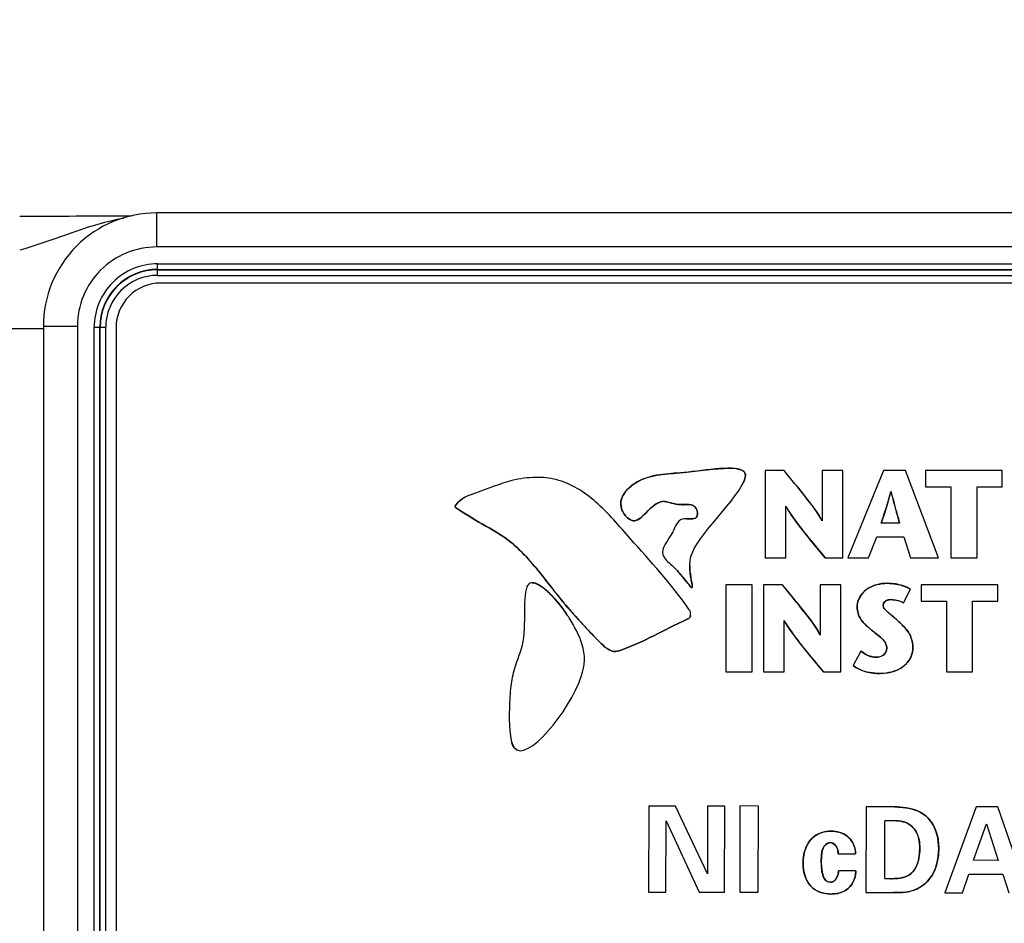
# Model space of a CAD drawing. Header units: inches. Extents: x 0 to 34, y 0 to 22.
# Tile 102 of 117: x 16.379 to 17.248, y 16.944 to 17.741. Entities that reach past the tile are written whole.
import ezdxf

# ---------------------------------------------------------------- set-up
doc = ezdxf.new("R2010")
doc.units = ezdxf.units.IN
doc.header["$LTSCALE"] = 1.87
doc.header["$MEASUREMENT"] = 0
doc.layers.get('0').update_dxf_attribs({"linetype": 'CONTINUOUS'})
doc.layers.add('02___PRT_ALL_AXES', color=7, linetype='CONTINUOUS')
doc.layers.add('DIMENSIONS', color=7, linetype='CONTINUOUS')
doc.styles.get("Standard").update_dxf_attribs({"font": 'txt', "width": 0.8})
doc.dimstyles.new('DIMSTYLE_1', dxfattribs={"dimtxt": 0.125, "dimasz": 0.18, "dimexe": 0.125, "dimexo": 0.0625, "dimgap": 0.03125, "dimtad": 0, "dimtih": 1, "dimtoh": 1, "dimdsep": 46, "dimtxsty": 'STANDARD', "dimblk": '_FILLED', "dimblk1": '_FILLED', "dimblk2": '_FILLED', "dimcen": 0.09, "dimazin": 2, "dimtp": 0.001, "dimtm": 0.001, "dimtfac": 1, "dimtofl": 0, "dimtmove": 0, "dimatfit": 3, "dimldrblk": '_FILLED', "dimfxl": 1, "dimtolj": 1, "dimarcsym": 0})

# ---------------------------------------------------------------- blocks, each defined once
blk = doc.blocks.new('*D18')
at = {"layer": 'DIMENSIONS', "color": 2, "linetype": 'CONTINUOUS'}
blk.add_line((19.21156, 15.92143), (19.21156, 18.27019), dxfattribs=at)
at = {"layer": 'DIMENSIONS', "color": 2, "linetype": 'CONTINUOUS', "insert": (19.14906, 18.33269), "char_height": 0.125, "width": 1.425, "attachment_point": 1, "rotation": 90, "line_spacing_factor": 0.9}
blk.add_mtext('100.32{\\ftxt.shx;\\W1.000000;\\H0.125000; }[3.950]', dxfattribs=at)
blk = doc.blocks.new('_FILLED')
at = {"color": 0, "linetype": 'BYBLOCK'}
blk.add_solid([(0, 0), (-1, 0.1736), (-1, -0.1736)], dxfattribs=at)
blk = doc.blocks.new('*D19')
at = {"layer": 'DIMENSIONS', "color": 2, "linetype": 'CONTINUOUS'}
blk.add_line((21.07156, 15.92143), (21.07156, 18.27019), dxfattribs=at)
at = {"layer": 'DIMENSIONS', "color": 2, "linetype": 'CONTINUOUS', "insert": (21.00906, 18.33269), "char_height": 0.125, "width": 1.425, "attachment_point": 1, "rotation": 90, "line_spacing_factor": 0.9}
blk.add_mtext('147.56{\\ftxt.shx;\\W1.000000;\\H0.125000; }[5.810]', dxfattribs=at)
blk = doc.blocks.new('*D20')
at = {"layer": 'DIMENSIONS', "color": 2, "linetype": 'CONTINUOUS'}
blk.add_line((22.27556, 14.16618), (22.27556, 13.42672), dxfattribs=at)
at = {"layer": 'DIMENSIONS', "color": 2, "linetype": 'CONTINUOUS', "insert": (22.21306, 13.36422), "char_height": 0.125, "width": 1.425, "attachment_point": 3, "rotation": 90, "line_spacing_factor": 0.9}
blk.add_mtext('178.15{\\ftxt.shx;\\W1.000000;\\H0.125000; }[7.014]', dxfattribs=at)

msp = doc.modelspace()

# ---------------------------------------------------------------- linework, layer by layer
at = {"color": 7, "linetype": 'CONTINUOUS'}
for p, q in [((16.49982, 17.54053), (16.49982, 17.57053)), ((18.09231, 17.57053), (16.49983, 17.57053)), ((18.09231, 17.54053), (16.49982, 17.54053)), ((16.50069, 17.5155), (16.50069, 17.52568)), ((16.50069, 17.52568), (18.00293, 17.52568)), ((16.50069, 17.52076), (18.00293, 17.52076)), ((16.50069, 17.52042), (18.00293, 17.52042)), ((16.50069, 17.5155), (18.00293, 17.5155)), ((16.39982, 17.46835), (16.36045, 17.46835)), ((16.39982, 17.47053), (16.39982, 14.22638)), ((16.42982, 17.47053), (16.39982, 17.47053)), ((16.42982, 17.47053), (16.42982, 14.22638)), ((16.44467, 14.22724), (16.44467, 17.46967)), ((16.44467, 17.46967), (16.45486, 17.46967)), ((16.44959, 14.22724), (16.44959, 17.46967)), ((16.44994, 14.22724), (16.44994, 17.46967)), ((16.45486, 14.22724), (16.45486, 17.46967)), ((17.03672, 17.34337), (17.03672, 17.26653)), ((17.05352, 17.34337), (17.03672, 17.34337)), ((17.08689, 17.34337), (17.08689, 17.29902)), ((17.10511, 17.34337), (17.08689, 17.34337)), ((17.10511, 17.26653), (17.10511, 17.34337)), ((17.14106, 17.34337), (17.10977, 17.26653)), ((17.16048, 17.34337), (17.14106, 17.34337)), ((17.18969, 17.26653), (17.16048, 17.34337)), ((17.17833, 17.34337), (17.17833, 17.32899)), ((17.24585, 17.34337), (17.17833, 17.34337)), ((17.24585, 17.32899), (17.24585, 17.34337)), ((17.17833, 17.32899), (17.2005, 17.32899)), ((17.2005, 17.32899), (17.2005, 17.26653)), ((17.22367, 17.26653), (17.22367, 17.32899)), ((17.22367, 17.32899), (17.24585, 17.32899)), ((17.05494, 17.26653), (17.05494, 17.31187)), ((17.15532, 17.29704), (17.13919, 17.29704)), ((17.12788, 17.26653), (17.13524, 17.28486)), ((17.13524, 17.28486), (17.15906, 17.28486)), ((17.15906, 17.28486), (17.1651, 17.26653)), ((17.03672, 17.26653), (17.05494, 17.26653)), ((17.08964, 17.26653), (17.10511, 17.26653)), ((17.10977, 17.26653), (17.12788, 17.26653)), ((17.1651, 17.26653), (17.18969, 17.26653)), ((17.2005, 17.26653), (17.22367, 17.26653)), ((16.96174, 17.25213), (16.96516, 17.24794)), ((17.00206, 17.24267), (17.00206, 17.16583)), ((17.02522, 17.24267), (17.00206, 17.24267)), ((17.02522, 17.16583), (17.02522, 17.24267)), ((17.03518, 17.24267), (17.03518, 17.16583)), ((17.05198, 17.24267), (17.03518, 17.24267)), ((17.08535, 17.24267), (17.08535, 17.19832)), ((17.10357, 17.24267), (17.08535, 17.24267)), ((17.10357, 17.16583), (17.10357, 17.24267)), ((17.15891, 17.2267), (17.16485, 17.23878)), ((17.17447, 17.24267), (17.17447, 17.22829)), ((17.24199, 17.24267), (17.17447, 17.24267)), ((17.24199, 17.22829), (17.24199, 17.24267)), ((17.17447, 17.22829), (17.19664, 17.22829)), ((17.19664, 17.22829), (17.19664, 17.16583)), ((17.21981, 17.16583), (17.21981, 17.22829)), ((17.21981, 17.22829), (17.24199, 17.22829)), ((16.86565, 17.219), (16.86617, 17.2184)), ((17.0534, 17.16583), (17.0534, 17.21117)), ((17.12126, 17.18422), (17.11423, 17.17148)), ((17.00206, 17.16583), (17.02522, 17.16583)), ((17.03518, 17.16583), (17.0534, 17.16583)), ((17.0881, 17.16583), (17.10357, 17.16583)), ((17.19664, 17.16583), (17.21981, 17.16583)), ((16.93404, 17.04759), (16.93385, 16.97174)), ((16.95754, 17.04753), (16.93404, 17.04759)), ((16.98582, 16.98777), (16.95754, 17.04753)), ((16.98597, 17.04747), (16.98582, 16.98777)), ((17.00107, 17.04742), (16.98597, 17.04747)), ((17.00089, 16.97158), (17.00107, 17.04742)), ((17.01447, 17.04761), (17.01429, 16.97155)), ((17.03073, 17.04757), (17.01447, 17.04761)), ((17.03055, 16.97151), (17.03073, 17.04757)), ((17.12587, 17.04692), (17.12569, 16.97128)), ((17.15094, 17.04675), (17.12587, 17.04692)), ((17.22277, 17.0469), (17.19521, 16.97112)), ((17.24207, 17.04685), (17.22277, 17.0469)), ((17.26822, 16.97094), (17.24207, 17.04685)), ((16.94917, 16.97171), (16.94932, 17.03465)), ((16.94932, 17.03465), (16.97855, 16.97163)), ((17.14219, 16.98372), (17.14231, 17.03461)), ((17.22066, 16.9997), (17.23196, 17.03198)), ((17.23196, 17.03198), (17.24237, 16.99964)), ((17.10128, 17.00554), (17.11649, 17.0055)), ((17.24237, 16.99964), (17.22066, 16.9997)), ((17.11677, 16.9905), (17.10146, 16.99054)), ((17.21073, 16.97108), (17.21643, 16.98743)), ((17.21643, 16.98743), (17.24644, 16.98736)), ((17.24644, 16.98736), (17.25185, 16.97098)), ((17.14859, 16.9835), (17.14219, 16.98372)), ((16.93385, 16.97174), (16.94917, 16.97171)), ((16.97855, 16.97163), (17.00089, 16.97158)), ((17.01429, 16.97155), (17.03055, 16.97151)), ((17.12569, 16.97128), (17.1493, 16.97123)), ((17.19521, 16.97112), (17.21073, 16.97108))]:
    msp.add_line(p, q, dxfattribs=at)
at = {"color": 40, "linetype": 'CONTINUOUS'}
for p, q in [((16.95565, 17.34087), (16.96752, 17.34188)), ((16.96752, 17.34188), (16.97955, 17.34329)), ((16.97955, 17.34329), (16.99076, 17.34457)), ((16.99076, 17.34457), (17.00019, 17.34532)), ((17.00019, 17.34532), (17.00786, 17.34538)), ((17.00786, 17.34538), (17.01107, 17.34511)), ((17.01107, 17.34511), (17.01333, 17.34471)), ((16.9125, 17.32342), (16.91533, 17.32682)), ((16.91533, 17.32682), (16.91786, 17.32916)), ((17.06542, 17.32865), (17.06611, 17.32778)), ((17.06611, 17.32778), (17.07734, 17.31359)), ((17.14764, 17.32449), (17.14742, 17.32368)), ((17.14822, 17.32303), (17.14786, 17.32449)), ((16.95333, 17.31491), (16.94858, 17.31611)), ((16.95811, 17.31379), (16.95333, 17.31491)), ((17.14499, 17.31527), (17.14217, 17.30635)), ((17.15031, 17.31505), (17.14983, 17.31685)), ((16.76321, 17.31203), (16.76368, 17.31283)), ((16.933, 17.30759), (16.93114, 17.30565)), ((16.9627, 17.31332), (16.95811, 17.31379)), ((16.96683, 17.3133), (16.9627, 17.31332)), ((16.96936, 17.31336), (16.96683, 17.3133)), ((16.97076, 17.31325), (16.96936, 17.31336)), ((16.97506, 17.31108), (16.97398, 17.31209)), ((16.97609, 17.30948), (16.97506, 17.31108)), ((17.05997, 17.30401), (17.05517, 17.31154)), ((17.07734, 17.31359), (17.08234, 17.3066)), ((17.14217, 17.30635), (17.13919, 17.29704)), ((17.06498, 17.29706), (17.05997, 17.30401)), ((17.08964, 17.26653), (17.07673, 17.28211)), ((16.96194, 17.25189), (16.96174, 17.25213)), ((16.96414, 17.24921), (16.96382, 17.24961)), ((16.96762, 17.24485), (16.96486, 17.24831)), ((16.97085, 17.24089), (16.9699, 17.24202)), ((16.97155, 17.24018), (16.97085, 17.24089)), ((16.97208, 17.23992), (16.97155, 17.24018)), ((16.97232, 17.24015), (16.97208, 17.23992)), ((17.06388, 17.22795), (17.06458, 17.22708)), ((17.14761, 17.22955), (17.14504, 17.22929)), ((17.15181, 17.22922), (17.14761, 17.22955)), ((17.15562, 17.22825), (17.15181, 17.22922)), ((17.15891, 17.2267), (17.15562, 17.22825)), ((17.06458, 17.22708), (17.0758, 17.21288)), ((17.14342, 17.21991), (17.14604, 17.21754)), ((17.05843, 17.20331), (17.05363, 17.21084)), ((17.0758, 17.21288), (17.0808, 17.2059)), ((17.14604, 17.21754), (17.14876, 17.21525)), ((17.14876, 17.21525), (17.15168, 17.21282)), ((17.15168, 17.21282), (17.15474, 17.21012)), ((17.06345, 17.19636), (17.05843, 17.20331)), ((17.13059, 17.20277), (17.12545, 17.20726)), ((17.13466, 17.19953), (17.13059, 17.20277)), ((17.13835, 17.19656), (17.13466, 17.19953)), ((17.14131, 17.19348), (17.13835, 17.19656)), ((17.0881, 17.16583), (17.07519, 17.18141)), ((17.12126, 17.18422), (17.12563, 17.1813)), ((17.14834, 17.03477), (17.14231, 17.03461)), ((17.15406, 17.0345), (17.14834, 17.03477)), ((17.0984, 17.01344), (17.09646, 17.01484)), ((17.09999, 17.01125), (17.0984, 17.01344)), ((17.08633, 17.00288), (17.08627, 16.99844)), ((17.08678, 17.00703), (17.08633, 17.00288)), ((17.10128, 17.00554), (17.10088, 17.00856)), ((17.08627, 16.99844), (17.08645, 16.99365)), ((17.08645, 16.99365), (17.08699, 16.98912)), ((17.0901, 16.98217), (17.09126, 16.98125)), ((17.09126, 16.98125), (17.09274, 16.9806)), ((17.09274, 16.9806), (17.0943, 16.98038)), ((17.15401, 16.97125), (17.1493, 16.97123)), ((17.15857, 16.97147), (17.15401, 16.97125)), ((17.16293, 16.97203), (17.15857, 16.97147))]:
    msp.add_line(p, q, dxfattribs=at)
at = {"color": 7, "linetype": 'CONTINUOUS'}
for centre, radius, start, end in [((16.37581, 29.84442), 12.27668, 270.014673, 270.481095), ((16.49982, 17.47053), 0.1, 89.99625, 180.00044), ((16.50069, 17.46967), 0.05602, 89.99999, 180), ((16.50069, 17.46967), 0.0511, 89.99999, 180), ((16.50069, 17.46967), 0.05075, 89.99999, 180), ((16.50069, 17.46967), 0.04583, 89.99999, 180), ((16.74538, 17.13742), 0.14071, 32.68082, 33.94013)]:
    msp.add_arc(centre, radius, start, end, dxfattribs=at)
at = {"color": 40, "linetype": 'CONTINUOUS'}
for centre, radius, start, end in [((15.08182, 15.73701), 2.54323, 38.74364, 39.17002), ((16.86353, 17.40107), 0.29425, 343.36853, 344.75033), ((16.85888, 17.40255), 0.29913, 343.0361, 343.3525), ((17.64605, 17.44894), 0.51351, 194.19363, 194.90587), ((18.0432, 17.55734), 0.92518, 195.18173, 195.7415), ((17.04055, 17.20448), 0.14899, 135.69727, 136.20548), ((16.9994, 17.24457), 0.09154, 135.30419, 135.66864), ((14.65729, 16.60255), 2.59278, 15.53676, 15.75013), ((16.92601, 17.31377), 0.01614, 222.93942, 228.28378), ((16.86768, 17.36695), 0.08823, 314.80505, 315.99698), ((14.26147, 15.21436), 3.28567, 38.07872, 38.23713), ((16.8555, 17.16254), 0.13896, 39.52398, 40.01166), ((16.83496, 17.14557), 0.16561, 39.33231, 39.53075), ((16.80498, 17.12102), 0.20436, 38.99075, 39.32567), ((16.69145, 17.02933), 0.35029, 38.69192, 38.88014), ((17.41725, 17.60421), 0.57559, 218.6332, 218.78761), ((17.27175, 17.4872), 0.38888, 218.77826, 219.08568), ((15.09655, 15.64938), 2.52235, 38.74342, 39.17335), ((17.13992, 17.22042), 0.02268, 122.2799, 141.30935), ((16.77493, 17.16244), 0.10197, 41.61606, 44.33955), ((16.74535, 17.1374), 0.14074, 32.69926, 33.94442), ((17.1505, 17.11823), 0.13476, 266.46448, 267.40272), ((17.14939, 17.09392), 0.11043, 267.40391, 268.50633), ((17.14896, 17.07738), 0.09388, 268.50701, 269.77413)]:
    msp.add_arc(centre, radius, start, end, dxfattribs=at)
at = {"color": 7, "linetype": 'CONTINUOUS'}
for points, knots in [([(16.47083, 17.56575), (16.46313, 17.56441), (16.44394, 17.55981), (16.4138, 17.54892), (16.39087, 17.54104), (16.37896, 17.53775)], [0, 0, 0, 0, 0.243884, 0.614272, 1, 1, 1, 1]), ([(16.49982, 17.54053), (16.49072, 17.54053), (16.47231, 17.53689), (16.44904, 17.52131), (16.43346, 17.49804), (16.42982, 17.47963), (16.42982, 17.47053)], [0, 0, 0, 0, 0.249999, 0.5, 0.75, 1, 1, 1, 1]), ([(17.01879, 17.34125), (17.01858, 17.34171), (17.01358, 17.34902), (16.97348, 17.34139), (16.9505, 17.34067), (16.94374, 17.33968)], [0, 0, 0, 0, 0.041346, 0.725207, 1, 1, 1, 1]), ([(16.97126, 17.24847), (16.96916, 17.26115), (16.97291, 17.28439), (17.02392, 17.33021), (17.01879, 17.34125)], [0, 0, 0, 0, 0.256421, 1, 1, 1, 1]), ([(17.08686, 17.299), (17.0868, 17.29912), (17.08282, 17.30673), (17.07128, 17.3214), (17.05979, 17.33567), (17.05352, 17.34337)], [0, 0, 0, 0, 0.007077, 0.463673, 1, 1, 1, 1]), ([(16.97053, 17.21404), (16.97065, 17.2142), (16.97112, 17.21504), (16.97087, 17.21666), (16.97097, 17.21873), (16.95436, 17.24349), (16.92557, 17.27353), (16.88998, 17.3161), (16.86006, 17.33553), (16.83327, 17.33806), (16.80911, 17.33471), (16.7859, 17.32462), (16.76834, 17.31937), (16.76368, 17.31283)], [0, 0, 0, 0, 0.002381, 0.011945, 0.016454, 0.025645, 0.332587, 0.497393, 0.648453, 0.716079, 0.796093, 0.920017, 1, 1, 1, 1]), ([(16.94374, 17.33968), (16.93611, 17.33857), (16.92703, 17.33613), (16.91888, 17.33003), (16.91783, 17.32914)], [0, 0, 0, 0, 0.864267, 1, 1, 1, 1]), ([(16.91247, 17.32337), (16.91009, 17.31992), (16.90696, 17.31053), (16.91635, 17.29876), (16.9217, 17.29914), (16.92241, 17.2993)], [0, 0, 0, 0, 0.382567, 0.917247, 1, 1, 1, 1]), ([(17.13919, 17.29704), (17.14126, 17.30366), (17.14434, 17.31272), (17.14698, 17.32205), (17.1477, 17.32473), (17.14774, 17.32485)], [0, 0, 0, 0, 0.714361, 0.987353, 1, 1, 1, 1]), ([(17.14777, 17.32484), (17.1478, 17.32473), (17.14846, 17.32206), (17.15086, 17.31276), (17.1535, 17.30365), (17.15532, 17.29704)], [0, 0, 0, 0, 0.012675, 0.286495, 1, 1, 1, 1]), ([(16.92241, 17.2993), (16.92746, 17.30047), (16.93386, 17.30983), (16.94186, 17.31497), (16.94666, 17.3166), (16.95186, 17.31539), (16.95688, 17.31379), (16.96113, 17.31339), (16.96277, 17.31332)], [0, 0, 0, 0, 0.401973, 0.54505, 0.652181, 0.719464, 0.892104, 1, 1, 1, 1]), ([(16.76368, 17.31283), (16.76339, 17.31243), (16.76273, 17.31142), (16.78248, 17.29752), (16.81578, 17.28437), (16.84423, 17.24458), (16.86152, 17.22378), (16.86565, 17.219)], [0, 0, 0, 0, 0.009362, 0.02243, 0.42647, 0.865344, 1, 1, 1, 1]), ([(16.96277, 17.31332), (16.96452, 17.31325), (16.96646, 17.31328), (16.97019, 17.31343), (16.97492, 17.31286), (16.9769, 17.30829), (16.97698, 17.30582)], [0, 0, 0, 0, 0.287882, 0.318554, 0.618701, 1, 1, 1, 1]), ([(17.05497, 17.31188), (17.05503, 17.31177), (17.05717, 17.30804), (17.06792, 17.29227), (17.08024, 17.27789), (17.08964, 17.26653)], [0, 0, 0, 0, 0.00695, 0.225739, 1, 1, 1, 1]), ([(16.97635, 17.30257), (16.97439, 17.29936), (16.9602, 17.30399), (16.95553, 17.2859), (16.94068, 17.27119), (16.95489, 17.25977), (16.95958, 17.25468), (16.96174, 17.25213)], [0, 0, 0, 0, 0.176395, 0.37076, 0.675956, 0.849696, 1, 1, 1, 1]), ([(16.97698, 17.30582), (16.977, 17.30519), (16.97694, 17.30425), (16.97665, 17.30315), (16.97644, 17.30273), (16.97635, 17.30257)], [0, 0, 0, 0, 0.531892, 0.809654, 1, 1, 1, 1]), ([(16.83974, 17.24084), (16.83496, 17.24426), (16.82016, 17.24892), (16.82826, 17.19787), (16.81575, 17.17221), (16.8117, 17.15183), (16.81076, 17.13011), (16.81081, 17.10511), (16.81527, 17.09915)], [0, 0, 0, 0, 0.117925, 0.426496, 0.57734, 0.672346, 0.789193, 1, 1, 1, 1]), ([(16.96516, 17.24794), (16.96657, 17.24617), (16.96876, 17.2434), (16.97331, 17.23785), (16.97202, 17.24403), (16.97136, 17.2479), (16.97126, 17.24847)], [0, 0, 0, 0, 0.380418, 0.548206, 0.932583, 1, 1, 1, 1]), ([(17.08532, 17.1983), (17.08526, 17.19842), (17.08128, 17.20602), (17.06974, 17.2207), (17.05825, 17.23497), (17.05198, 17.24267)], [0, 0, 0, 0, 0.007122, 0.463692, 1, 1, 1, 1]), ([(17.14475, 17.24394), (17.13818, 17.24394), (17.12525, 17.24118), (17.11786, 17.22894), (17.11786, 17.22329)], [0, 0, 0, 0, 0.537872, 1, 1, 1, 1]), ([(17.16485, 17.23878), (17.16089, 17.24124), (17.15399, 17.24331), (17.14706, 17.24394), (17.14475, 17.24394)], [0, 0, 0, 0, 0.669006, 1, 1, 1, 1]), ([(17.1408, 17.22483), (17.1408, 17.22676), (17.14373, 17.22942), (17.14661, 17.22955), (17.14761, 17.22955)], [0, 0, 0, 0, 0.659808, 1, 1, 1, 1]), ([(17.11786, 17.22329), (17.11786, 17.21941), (17.12046, 17.21083), (17.12727, 17.20568), (17.13059, 17.20277)], [0, 0, 0, 0, 0.46826, 1, 1, 1, 1]), ([(17.15474, 17.21012), (17.1516, 17.21304), (17.14653, 17.21685), (17.1408, 17.2223), (17.1408, 17.22483)], [0, 0, 0, 0, 0.627966, 1, 1, 1, 1]), ([(16.81527, 17.09915), (16.82626, 17.08448), (16.87672, 17.14678), (16.87859, 17.18638), (16.86871, 17.20575), (16.86381, 17.21339)], [0, 0, 0, 0, 0.636845, 0.84923, 1, 1, 1, 1]), ([(16.86617, 17.2184), (16.87443, 17.20888), (16.88501, 17.1976), (16.89781, 17.18528), (16.90473, 17.18323), (16.929, 17.19185), (16.94679, 17.20265), (16.96997, 17.21328), (16.97053, 17.21404)], [0, 0, 0, 0, 0.302674, 0.375648, 0.420585, 0.466685, 0.975196, 1, 1, 1, 1]), ([(17.05343, 17.21118), (17.05349, 17.21107), (17.05563, 17.20734), (17.06638, 17.19157), (17.0787, 17.17719), (17.0881, 17.16583)], [0, 0, 0, 0, 0.00695, 0.225738, 1, 1, 1, 1]), ([(17.13059, 17.20277), (17.13482, 17.19907), (17.14155, 17.19541), (17.14409, 17.18836), (17.14409, 17.18685)], [0, 0, 0, 0, 0.788589, 1, 1, 1, 1]), ([(17.16704, 17.18707), (17.16704, 17.19085), (17.16514, 17.20004), (17.15852, 17.2066), (17.15474, 17.21012)], [0, 0, 0, 0, 0.422347, 1, 1, 1, 1]), ([(17.14409, 17.18685), (17.14409, 17.18455), (17.14162, 17.17974), (17.13671, 17.17883), (17.13444, 17.17883)], [0, 0, 0, 0, 0.502613, 1, 1, 1, 1]), ([(17.13838, 17.16446), (17.14658, 17.16446), (17.1612, 17.1686), (17.16704, 17.18208), (17.16704, 17.18707)], [0, 0, 0, 0, 0.621461, 1, 1, 1, 1]), ([(17.13444, 17.17883), (17.13312, 17.17883), (17.12829, 17.17944), (17.12403, 17.18209), (17.12126, 17.18422)], [0, 0, 0, 0, 0.273383, 1, 1, 1, 1]), ([(17.17705, 17.03987), (17.171, 17.04434), (17.16146, 17.04653), (17.15247, 17.04675), (17.15094, 17.04675)], [0, 0, 0, 0, 0.831565, 1, 1, 1, 1]), ([(17.18988, 17.01005), (17.1899, 17.01827), (17.18724, 17.03012), (17.17935, 17.03817), (17.17705, 17.03987)], [0, 0, 0, 0, 0.741665, 1, 1, 1, 1]), ([(17.14231, 17.03461), (17.14705, 17.03481), (17.15283, 17.03501), (17.1584, 17.03377), (17.15931, 17.03352)], [0, 0, 0, 0, 0.834316, 1, 1, 1, 1]), ([(17.15931, 17.03352), (17.16375, 17.03227), (17.17199, 17.02514), (17.1731, 17.01508), (17.17309, 17.01008)], [0, 0, 0, 0, 0.480438, 1, 1, 1, 1]), ([(17.09493, 17.02538), (17.08969, 17.02539), (17.0753, 17.02165), (17.07013, 17.00622), (17.07011, 16.99796)], [0, 0, 0, 0, 0.388348, 1, 1, 1, 1]), ([(17.11649, 17.0055), (17.11647, 17.01113), (17.11145, 17.02264), (17.09998, 17.02537), (17.09493, 17.02538)], [0, 0, 0, 0, 0.527093, 1, 1, 1, 1]), ([(17.08627, 16.99844), (17.08628, 17.00362), (17.0861, 17.01202), (17.0929, 17.01532), (17.09449, 17.01531)], [0, 0, 0, 0, 0.766095, 1, 1, 1, 1]), ([(17.09449, 17.01531), (17.09681, 17.01531), (17.10076, 17.01166), (17.10108, 17.00744), (17.10128, 17.00554)], [0, 0, 0, 0, 0.548894, 1, 1, 1, 1]), ([(17.16293, 16.97203), (17.17013, 16.97333), (17.18603, 16.98277), (17.18985, 17.00073), (17.18988, 17.01005)], [0, 0, 0, 0, 0.439599, 1, 1, 1, 1]), ([(17.17309, 17.01008), (17.17308, 17.0047), (17.17202, 16.99682), (17.1678, 16.99028), (17.16622, 16.9887)], [0, 0, 0, 0, 0.707252, 1, 1, 1, 1]), ([(17.07011, 16.99796), (17.0701, 16.99592), (17.07047, 16.98856), (17.07328, 16.98113), (17.07677, 16.97707)], [0, 0, 0, 0, 0.275369, 1, 1, 1, 1]), ([(17.0901, 16.98217), (17.08706, 16.98551), (17.08649, 16.99185), (17.08626, 16.99736), (17.08627, 16.99844)], [0, 0, 0, 0, 0.807432, 1, 1, 1, 1]), ([(17.10146, 16.99054), (17.1012, 16.98679), (17.09933, 16.98099), (17.09488, 16.98038), (17.0943, 16.98038)], [0, 0, 0, 0, 0.865423, 1, 1, 1, 1]), ([(17.10991, 16.97489), (17.11344, 16.97785), (17.11635, 16.98362), (17.11671, 16.98935), (17.11677, 16.9905)], [0, 0, 0, 0, 0.799882, 1, 1, 1, 1]), ([(17.0948, 16.96999), (17.09634, 16.96999), (17.10169, 16.97025), (17.10701, 16.9724), (17.10991, 16.97489)], [0, 0, 0, 0, 0.287587, 1, 1, 1, 1]), ([(17.1493, 16.97123), (17.15309, 16.97122), (17.15768, 16.97121), (17.16219, 16.9719), (17.16293, 16.97203)], [0, 0, 0, 0, 0.833493, 1, 1, 1, 1])]:
    msp.add_open_spline(points, degree=3, knots=knots, dxfattribs=at)
at = {"color": 40, "linetype": 'CONTINUOUS'}
for points in [[(16.94374, 17.33968), (16.94767, 17.34025), (16.95155, 17.34056), (16.95565, 17.34087)], [(17.01333, 17.34471), (17.01476, 17.34438), (17.01596, 17.34393), (17.01689, 17.34334)], [(17.0188, 17.34123), (17.01976, 17.33913), (17.01918, 17.33621), (17.01752, 17.3327)], [(16.92522, 17.33408), (16.92805, 17.33556), (16.93096, 17.33669), (16.93389, 17.33757)], [(16.93389, 17.33757), (16.93716, 17.33855), (16.94047, 17.3392), (16.94374, 17.33968)], [(16.90972, 17.31746), (16.91024, 17.31956), (16.91122, 17.32156), (16.9125, 17.32342)], [(16.76368, 17.31283), (16.76538, 17.31521), (16.76737, 17.317), (16.76954, 17.31843)], [(16.90955, 17.3117), (16.90918, 17.31368), (16.90927, 17.31561), (16.90972, 17.31746)], [(16.91176, 17.30603), (16.9107, 17.30782), (16.90991, 17.30978), (16.90955, 17.3117)], [(16.91419, 17.30277), (16.91329, 17.30374), (16.91247, 17.30485), (16.91176, 17.30603)], [(16.97698, 17.30586), (16.97693, 17.3071), (16.97663, 17.30837), (16.97609, 17.30948)], [(17.08234, 17.3066), (17.0839, 17.30425), (17.08536, 17.30184), (17.08667, 17.29935)], [(16.91892, 17.29948), (16.91767, 17.29991), (16.91643, 17.30069), (16.91527, 17.30172)], [(16.92593, 17.30097), (16.92476, 17.30016), (16.92358, 17.29956), (16.92237, 17.29929)], [(16.92985, 17.30435), (16.92855, 17.30306), (16.92725, 17.30188), (16.92593, 17.30097)], [(16.96773, 17.3008), (16.97126, 17.30073), (16.97498, 17.30032), (16.97635, 17.30257)], [(17.07673, 17.28211), (17.07272, 17.28702), (17.06877, 17.29198), (17.06498, 17.29706)], [(16.97019, 17.25998), (16.97016, 17.25794), (16.97029, 17.25571), (16.97059, 17.25318)], [(16.83103, 17.24451), (16.8334, 17.24458), (16.83641, 17.24322), (16.83976, 17.24083)], [(16.83976, 17.24083), (16.84231, 17.23901), (16.84506, 17.23658), (16.84786, 17.23371)], [(17.12781, 17.23959), (17.13017, 17.24109), (17.13278, 17.24214), (17.13548, 17.24283)], [(17.13548, 17.24283), (17.13852, 17.24361), (17.14168, 17.24394), (17.14475, 17.24394)], [(17.15231, 17.24325), (17.15461, 17.24285), (17.1569, 17.24229), (17.15909, 17.24151)], [(17.15909, 17.24151), (17.16111, 17.2408), (17.16305, 17.2399), (17.16485, 17.23878)], [(16.85116, 17.23017), (16.85491, 17.22596), (16.85866, 17.2211), (16.8621, 17.21599)], [(17.11786, 17.22329), (17.11786, 17.22518), (17.11824, 17.22706), (17.11891, 17.22887)], [(17.11891, 17.22887), (17.11968, 17.23091), (17.12082, 17.23286), (17.12221, 17.2346)], [(17.14281, 17.22819), (17.14221, 17.22774), (17.14168, 17.22719), (17.14132, 17.22657)], [(17.11873, 17.2175), (17.11816, 17.21939), (17.11786, 17.22136), (17.11786, 17.22329)], [(17.14132, 17.22657), (17.14099, 17.22603), (17.1408, 17.22544), (17.1408, 17.22483)], [(17.1408, 17.22483), (17.1408, 17.22395), (17.14106, 17.22312), (17.14149, 17.22235)], [(17.14149, 17.22235), (17.14197, 17.22148), (17.14265, 17.22067), (17.14342, 17.21991)], [(16.86378, 17.21343), (16.86379, 17.21342), (16.8638, 17.21341), (16.86381, 17.21339)], [(17.12545, 17.20726), (17.12391, 17.2087), (17.12248, 17.21023), (17.12131, 17.21198)], [(17.0808, 17.2059), (17.08236, 17.20355), (17.08382, 17.20114), (17.08513, 17.19865)], [(17.15474, 17.21012), (17.15705, 17.20797), (17.15937, 17.20572), (17.16135, 17.20323)], [(17.07519, 17.18141), (17.07118, 17.18632), (17.06723, 17.19127), (17.06345, 17.19636)], [(17.16561, 17.19568), (17.16657, 17.19292), (17.16704, 17.18996), (17.16704, 17.18707)], [(17.14409, 17.18685), (17.14409, 17.18799), (17.14378, 17.18913), (17.14332, 17.19019)], [(17.14341, 17.1838), (17.14385, 17.18477), (17.14409, 17.18582), (17.14409, 17.18685)], [(17.16704, 17.18707), (17.16704, 17.1849), (17.16662, 17.18272), (17.16587, 17.18063)], [(17.12563, 17.1813), (17.12704, 17.18052), (17.12852, 17.17987), (17.13006, 17.17944)], [(17.13444, 17.17883), (17.13572, 17.17883), (17.13705, 17.17898), (17.1383, 17.17935)], [(17.14138, 17.18102), (17.14223, 17.18178), (17.14293, 17.18275), (17.14341, 17.1838)], [(17.16587, 17.18063), (17.16505, 17.17836), (17.16383, 17.1762), (17.16231, 17.17431)], [(17.12073, 17.16766), (17.11839, 17.16865), (17.11619, 17.16991), (17.11423, 17.17148)], [(17.12895, 17.16526), (17.12612, 17.16577), (17.12334, 17.16655), (17.12073, 17.16766)], [(17.15643, 17.16918), (17.15392, 17.16763), (17.15113, 17.1665), (17.14825, 17.16573)], [(17.13838, 17.16446), (17.1353, 17.16446), (17.13209, 17.1647), (17.12895, 17.16526)], [(17.14825, 17.16573), (17.145, 17.16486), (17.14162, 17.16446), (17.13838, 17.16446)], [(16.81527, 17.09915), (16.81443, 17.10027), (16.81375, 17.10175), (16.8132, 17.1035)], [(16.81789, 17.09698), (16.8169, 17.09743), (16.81602, 17.09815), (16.81527, 17.09915)], [(17.16096, 17.04604), (17.16401, 17.04557), (17.16703, 17.04483), (17.16988, 17.04373)], [(17.16988, 17.04373), (17.17244, 17.04275), (17.17487, 17.04148), (17.17705, 17.03987)], [(17.1647, 17.0308), (17.16306, 17.03203), (17.16123, 17.03298), (17.15931, 17.03352)], [(17.16942, 17.02573), (17.16817, 17.02767), (17.16656, 17.02941), (17.1647, 17.0308)], [(17.1838, 17.03271), (17.18582, 17.02965), (17.18728, 17.02621), (17.18826, 17.02262)], [(17.08012, 17.02088), (17.08209, 17.02235), (17.08436, 17.02344), (17.08674, 17.02418)], [(17.08674, 17.02418), (17.08941, 17.025), (17.09222, 17.02539), (17.09493, 17.02538)], [(17.09493, 17.02538), (17.09726, 17.02538), (17.09967, 17.0251), (17.10198, 17.02448)], [(17.10198, 17.02448), (17.10405, 17.02393), (17.10604, 17.02311), (17.10782, 17.02196)], [(17.18826, 17.02262), (17.18939, 17.01851), (17.18989, 17.01421), (17.18988, 17.01005)], [(17.07149, 17.00753), (17.07231, 17.01032), (17.07349, 17.01301), (17.07504, 17.01539)], [(17.08964, 17.01306), (17.0889, 17.01231), (17.08832, 17.01143), (17.08786, 17.01048)], [(17.09449, 17.01531), (17.09364, 17.01532), (17.09279, 17.0151), (17.092, 17.01473)], [(17.09646, 17.01484), (17.09583, 17.01514), (17.09516, 17.01531), (17.09449, 17.01531)], [(17.11232, 17.01775), (17.11364, 17.01599), (17.11469, 17.01398), (17.1154, 17.01188)], [(17.1154, 17.01188), (17.1161, 17.00979), (17.11648, 17.00761), (17.11649, 17.0055)], [(17.17309, 17.01008), (17.1731, 17.01293), (17.17291, 17.01585), (17.17229, 17.01866)], [(17.07011, 16.99796), (17.07011, 17.00108), (17.07057, 17.00437), (17.07149, 17.00753)], [(17.08786, 17.01048), (17.08736, 17.00941), (17.08702, 17.00825), (17.08678, 17.00703)], [(17.17233, 17.00153), (17.17287, 17.00435), (17.17309, 17.00724), (17.17309, 17.01008)], [(17.18988, 17.01005), (17.18987, 17.00612), (17.18948, 17.00207), (17.18859, 16.99813)], [(17.16622, 16.9887), (17.16781, 16.99028), (17.16905, 16.99221), (17.17001, 16.99425)], [(17.17001, 16.99425), (17.17111, 16.99656), (17.17185, 16.99902), (17.17233, 17.00153)], [(17.18859, 16.99813), (17.18781, 16.99464), (17.18662, 16.99124), (17.18496, 16.98812)], [(17.07317, 16.98271), (17.0721, 16.98497), (17.07133, 16.98739), (17.07084, 16.98984)], [(17.08699, 16.98912), (17.08725, 16.98775), (17.08762, 16.98643), (17.08816, 16.98521)], [(17.08816, 16.98521), (17.08865, 16.9841), (17.08928, 16.98307), (17.0901, 16.98217)], [(17.09919, 16.9832), (17.09985, 16.98418), (17.10035, 16.98534), (17.10072, 16.98655)], [(17.10072, 16.98655), (17.10113, 16.98789), (17.10137, 16.98929), (17.10146, 16.99054)], [(17.15563, 16.98399), (17.15776, 16.98432), (17.15983, 16.98486), (17.16173, 16.9857)], [(17.16173, 16.9857), (17.16341, 16.98644), (17.16494, 16.98742), (17.16622, 16.9887)], [(17.07677, 16.97707), (17.07532, 16.97875), (17.07413, 16.98066), (17.07317, 16.98271)], [(17.08127, 16.97344), (17.07957, 16.97442), (17.07804, 16.97563), (17.07677, 16.97707)], [(17.09707, 16.9811), (17.0979, 16.9816), (17.0986, 16.98233), (17.09919, 16.9832)], [(17.11338, 16.97887), (17.11241, 16.97737), (17.11125, 16.97601), (17.10991, 16.97489)], [(17.11584, 16.98427), (17.11528, 16.98238), (17.11445, 16.98053), (17.11338, 16.97887)], [(17.14859, 16.9835), (17.15086, 16.9835), (17.15327, 16.98362), (17.15563, 16.98399)], [(17.17924, 16.9805), (17.17698, 16.97831), (17.17438, 16.97646), (17.17159, 16.97501)], [(17.08745, 16.97094), (17.08528, 16.97151), (17.08317, 16.97234), (17.08127, 16.97344)], [(17.0948, 16.96999), (17.0924, 16.97), (17.08988, 16.97031), (17.08745, 16.97094)], [(17.10579, 16.97223), (17.10415, 16.97145), (17.1024, 16.97087), (17.10063, 16.97051)], [(17.10991, 16.97489), (17.10868, 16.97383), (17.10728, 16.97294), (17.10579, 16.97223)], [(17.17159, 16.97501), (17.16884, 16.97359), (17.1659, 16.97257), (17.16293, 16.97203)]]:
    msp.add_open_spline(points, degree=3, dxfattribs=at)
for points, knots in [([(17.01689, 17.34334), (17.01728, 17.34308), (17.01807, 17.34246), (17.01859, 17.3417), (17.0188, 17.34123)], [0, 0, 0, 0, 0.444425, 1, 1, 1, 1]), ([(16.91786, 17.32916), (16.9189, 17.33004), (16.92133, 17.33186), (16.92383, 17.33335), (16.92522, 17.33408)], [0, 0, 0, 0, 0.452209, 1, 1, 1, 1]), ([(16.94384, 17.31557), (16.9434, 17.3154), (16.94169, 17.31469), (16.94015, 17.31382), (16.93904, 17.31305)], [0, 0, 0, 0, 0.255092, 1, 1, 1, 1]), ([(16.94858, 17.31611), (16.94814, 17.31618), (16.94655, 17.31636), (16.94495, 17.31597), (16.94384, 17.31557)], [0, 0, 0, 0, 0.277287, 1, 1, 1, 1]), ([(16.84222, 17.24791), (16.83283, 17.25979), (16.81091, 17.2863), (16.78248, 17.29752), (16.76301, 17.31122), (16.76316, 17.31189), (16.76321, 17.31203)], [0, 0, 0, 0, 0.427221, 0.977858, 0.995667, 1, 1, 1, 1]), ([(16.93904, 17.31305), (16.93837, 17.31259), (16.93679, 17.31137), (16.93524, 17.30987), (16.93433, 17.30896)], [0, 0, 0, 0, 0.41745, 1, 1, 1, 1]), ([(16.97398, 17.31209), (16.97395, 17.31211), (16.97301, 17.31276), (16.97189, 17.3131), (16.97076, 17.31325)], [0, 0, 0, 0, 0.031665, 1, 1, 1, 1]), ([(16.92237, 17.29929), (16.92168, 17.29914), (16.92053, 17.29906), (16.91937, 17.29933), (16.91892, 17.29948)], [0, 0, 0, 0, 0.615899, 1, 1, 1, 1]), ([(16.97635, 17.30257), (16.97644, 17.30273), (16.97665, 17.30315), (16.97694, 17.30426), (16.97701, 17.30522), (16.97698, 17.30586)], [0, 0, 0, 0, 0.188006, 0.462916, 1, 1, 1, 1]), ([(16.96174, 17.25213), (16.95958, 17.25468), (16.95719, 17.25727), (16.95413, 17.26006), (16.95386, 17.26031)], [0, 0, 0, 0, 0.912137, 1, 1, 1, 1]), ([(16.97059, 17.25318), (16.97082, 17.25122), (16.97151, 17.24663), (16.97266, 17.241), (16.97232, 17.24015)], [0, 0, 0, 0, 0.464434, 1, 1, 1, 1]), ([(16.97054, 17.21405), (16.96997, 17.21328), (16.9468, 17.20265), (16.929, 17.19185), (16.90473, 17.18323), (16.89781, 17.18528), (16.8802, 17.20222), (16.86375, 17.22055), (16.8497, 17.23839), (16.84783, 17.24077)], [0, 0, 0, 0, 0.020266, 0.434167, 0.47169, 0.508266, 0.567663, 0.942575, 1, 1, 1, 1]), ([(17.14475, 17.24394), (17.14706, 17.24394), (17.14957, 17.24371), (17.15209, 17.24329), (17.15231, 17.24325)], [0, 0, 0, 0, 0.911514, 1, 1, 1, 1]), ([(17.14504, 17.22929), (17.14491, 17.22926), (17.14414, 17.22902), (17.14338, 17.22862), (17.14281, 17.22819)], [0, 0, 0, 0, 0.172203, 1, 1, 1, 1]), ([(16.97097, 17.21564), (16.97097, 17.21525), (16.97091, 17.21467), (16.97065, 17.2142), (16.97054, 17.21405)], [0, 0, 0, 0, 0.650752, 1, 1, 1, 1]), ([(17.12131, 17.21198), (17.12128, 17.21203), (17.12017, 17.21371), (17.1193, 17.21559), (17.11873, 17.2175)], [0, 0, 0, 0, 0.028592, 1, 1, 1, 1]), ([(17.16135, 17.20323), (17.1626, 17.20164), (17.16421, 17.19922), (17.16532, 17.19652), (17.16561, 17.19568)], [0, 0, 0, 0, 0.694729, 1, 1, 1, 1]), ([(17.14332, 17.19019), (17.14317, 17.19053), (17.14259, 17.1917), (17.14188, 17.19277), (17.14131, 17.19348)], [0, 0, 0, 0, 0.283823, 1, 1, 1, 1]), ([(17.13006, 17.17944), (17.13022, 17.1794), (17.13164, 17.17902), (17.13312, 17.17883), (17.13444, 17.17883)], [0, 0, 0, 0, 0.107254, 1, 1, 1, 1]), ([(17.1383, 17.17935), (17.13927, 17.17965), (17.14034, 17.18015), (17.14126, 17.18091), (17.14138, 17.18102)], [0, 0, 0, 0, 0.857134, 1, 1, 1, 1]), ([(17.16231, 17.17431), (17.162, 17.17394), (17.16029, 17.17194), (17.15824, 17.1703), (17.15643, 17.16918)], [0, 0, 0, 0, 0.184969, 1, 1, 1, 1]), ([(17.15094, 17.04675), (17.15247, 17.04675), (17.15577, 17.04667), (17.15914, 17.04632), (17.16096, 17.04604)], [0, 0, 0, 0, 0.458886, 1, 1, 1, 1]), ([(17.17705, 17.03987), (17.17935, 17.03817), (17.18169, 17.03578), (17.18357, 17.03306), (17.1838, 17.03271)], [0, 0, 0, 0, 0.871464, 1, 1, 1, 1]), ([(17.15931, 17.03352), (17.1584, 17.03377), (17.15665, 17.03416), (17.15489, 17.03441), (17.15406, 17.0345)], [0, 0, 0, 0, 0.52911, 1, 1, 1, 1]), ([(17.07504, 17.01539), (17.07638, 17.01744), (17.07806, 17.01933), (17.08005, 17.02083), (17.08012, 17.02088)], [0, 0, 0, 0, 0.964552, 1, 1, 1, 1]), ([(17.10782, 17.02196), (17.10836, 17.02161), (17.11002, 17.02041), (17.11146, 17.0189), (17.11232, 17.01775)], [0, 0, 0, 0, 0.315419, 1, 1, 1, 1]), ([(17.17229, 17.01866), (17.17182, 17.02078), (17.17097, 17.02319), (17.16963, 17.02541), (17.16942, 17.02573)], [0, 0, 0, 0, 0.851136, 1, 1, 1, 1]), ([(17.092, 17.01473), (17.09131, 17.01441), (17.09048, 17.01386), (17.08979, 17.01321), (17.08964, 17.01306)], [0, 0, 0, 0, 0.778103, 1, 1, 1, 1]), ([(17.10088, 17.00856), (17.10071, 17.00944), (17.10045, 17.01034), (17.10001, 17.01121), (17.09999, 17.01125)], [0, 0, 0, 0, 0.954036, 1, 1, 1, 1]), ([(17.07084, 16.98984), (17.0707, 16.99052), (17.07024, 16.99322), (17.0701, 16.99592), (17.07011, 16.99796)], [0, 0, 0, 0, 0.248818, 1, 1, 1, 1]), ([(17.11677, 16.9905), (17.11671, 16.98935), (17.11658, 16.98727), (17.11612, 16.98519), (17.11584, 16.98427)], [0, 0, 0, 0, 0.551944, 1, 1, 1, 1]), ([(17.18496, 16.98812), (17.18405, 16.98641), (17.18231, 16.98374), (17.18014, 16.98137), (17.17924, 16.9805)], [0, 0, 0, 0, 0.607662, 1, 1, 1, 1]), ([(17.0943, 16.98038), (17.09488, 16.98038), (17.09588, 16.98052), (17.09674, 16.98091), (17.09707, 16.9811)], [0, 0, 0, 0, 0.602505, 1, 1, 1, 1]), ([(17.10063, 16.97051), (17.10022, 16.97043), (17.09828, 16.97008), (17.09634, 16.96999), (17.0948, 16.96999)], [0, 0, 0, 0, 0.208794, 1, 1, 1, 1])]:
    msp.add_open_spline(points, degree=3, knots=knots, dxfattribs=at)
at = {"color": 7, "linetype": 'CONTINUOUS'}
for points in [[(16.91783, 17.32914), (16.91579, 17.32742), (16.91393, 17.32549), (16.91247, 17.32337)], [(16.86211, 17.21598), (16.85505, 17.22646), (16.84668, 17.23589), (16.83974, 17.24084)], [(17.14761, 17.22955), (17.15149, 17.22955), (17.15559, 17.22872), (17.15891, 17.2267)], [(17.11423, 17.17148), (17.12077, 17.16623), (17.13, 17.16446), (17.13838, 17.16446)], [(17.16622, 16.9887), (17.16188, 16.98438), (17.15472, 16.98349), (17.14859, 16.9835)], [(17.07677, 16.97707), (17.08104, 16.97222), (17.08834, 16.97001), (17.0948, 16.96999)], [(17.0943, 16.98038), (17.09278, 16.98038), (17.09114, 16.98106), (17.0901, 16.98217)]]:
    msp.add_open_spline(points, degree=3, dxfattribs=at)
at = {"layer": '02___PRT_ALL_AXES', "color": 7, "linetype": 'CONTINUOUS'}
for p, q in [((17.99877, 17.50873), (16.50338, 17.50873)), ((16.46401, 17.46936), (16.46401, 14.23377))]:
    msp.add_line(p, q, dxfattribs=at)
msp.add_arc((16.50338, 17.46936), 0.03937, 90, 180, dxfattribs=at)

# ---------------------------------------------------------------- dimensions: what is measured, and where the dimension line sits
at = {"layer": 'DIMENSIONS', "color": 2, "linetype": 'CONTINUOUS'}
for feature_location, offset, origin, picture, middle in [((19.21156, 15.92143), (0, 2.34876), (15.26193, 15.85893), '*D18', (19.21156, 19.04519)), ((21.07156, 15.92143), (0, 2.34876), (15.26193, 15.85893), '*D19', (21.07156, 19.04519)), ((22.27556, 14.16618), (0, -0.73947), (15.26193, 17.46823), '*D20', (22.27556, 12.65172))]:
    dim = msp.add_ordinate_dim(feature_location=feature_location, offset=offset, dtype=1, origin=origin, dimstyle='DIMSTYLE_1', dxfattribs=at)
    dim.commit()
    dim.dimension.update_dxf_attribs({"geometry": picture, "text_midpoint": middle})

doc.saveas('drawing.dxf')
